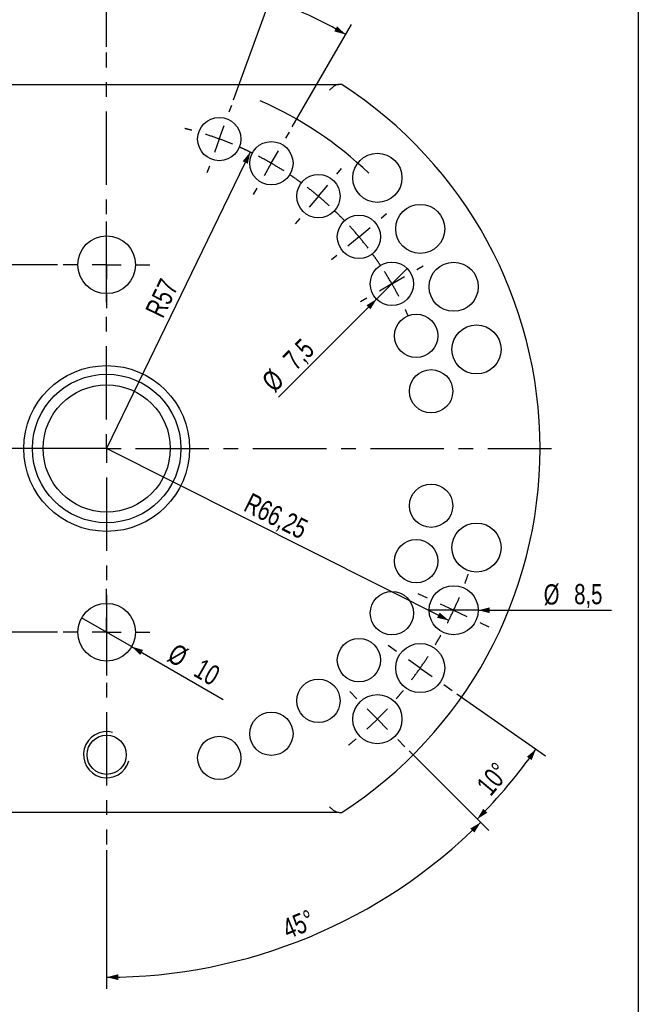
# Model space of a CAD drawing. Header units: millimetres. Extents: x 8 to 3888, y -9869 to 412.
# Tile 22 of 23: x 479 to 586, y 106 to 276. Entities that reach past the tile are written whole.
import ezdxf

# ---------------------------------------------------------------- set-up
doc = ezdxf.new("R2010")
doc.units = ezdxf.units.MM
doc.linetypes.add('CENTERX2', pattern=[20.32, 12.7, -2.54, 2.54, -2.54])
for name, color, linetype in [('CENTERLINE', 4, 'CENTERX2'), ('DETAIL', 3, 'Continuous'), ('DIMENSIONS', 2, 'Continuous')]:
    doc.layers.add(name, color=color, linetype=linetype)
doc.layers.add('OUTLINE', color=7, linetype='Continuous', lineweight=25)
doc.styles.add('SLDTEXTSTYLE0', font='TXT', dxfattribs={"width": 0.75})
doc.dimstyles.new('SLDDIMSTYLE1', dxfattribs={"dimtxt": 3.5, "dimasz": 2, "dimexe": 0, "dimexo": 0.0625, "dimgap": 0.875, "dimtad": 1, "dimrnd": 1e-09, "dimzin": 12, "dimdsep": 46, "dimtxsty": 'SLDTEXTSTYLE0', "dimsah": 1, "dimcen": 0.09, "dimadec": 0, "dimazin": 3, "dimtfac": 1, "dimtofl": 0, "dimtmove": 0, "dimatfit": 3, "dimfxl": 0, "dimfrac": 2, "dimtolj": 1, "dimtzin": 12, "dimarcsym": 0})
doc.dimstyles.new('SLDDIMSTYLE13', dxfattribs={"dimtxt": 3.5, "dimasz": 2, "dimexe": 0, "dimexo": 0.0625, "dimgap": 0.875, "dimtad": 1, "dimrnd": 1e-09, "dimzin": 12, "dimdsep": 46, "dimtxsty": 'SLDTEXTSTYLE0', "dimblk1": 'NONE', "dimsah": 1, "dimcen": 0, "dimadec": 0, "dimazin": 3, "dimtfac": 1, "dimtmove": 0, "dimatfit": 3, "dimldrblk": 'NONE', "dimfxl": 0, "dimfrac": 2, "dimtolj": 1, "dimtzin": 12, "dimarcsym": 0})
doc.dimstyles.new('SLDDIMSTYLE14', dxfattribs={"dimtxt": 3.5, "dimasz": 2, "dimexe": 0, "dimexo": 0.0625, "dimgap": 0.875, "dimtad": 1, "dimrnd": 1e-09, "dimzin": 12, "dimdsep": 46, "dimtxsty": 'SLDTEXTSTYLE0', "dimsah": 1, "dimcen": 0, "dimadec": 0, "dimazin": 3, "dimtfac": 1, "dimtofl": 0, "dimtmove": 0, "dimatfit": 3, "dimfxl": 0, "dimfrac": 2, "dimtolj": 1, "dimtzin": 12, "dimarcsym": 0})
doc.dimstyles.new('SLDDIMSTYLE15', dxfattribs={"dimtxt": 3.5, "dimasz": 2, "dimexe": 0, "dimexo": 0.0625, "dimgap": 0.875, "dimtad": 1, "dimrnd": 1e-09, "dimzin": 12, "dimdsep": 46, "dimtxsty": 'SLDTEXTSTYLE0', "dimblk1": 'NONE', "dimsah": 1, "dimcen": 0, "dimadec": 0, "dimazin": 3, "dimtfac": 1, "dimtmove": 0, "dimatfit": 3, "dimldrblk": 'NONE', "dimfxl": 0, "dimfrac": 2, "dimtolj": 1, "dimtzin": 12, "dimarcsym": 0})
doc.dimstyles.new('SLDDIMSTYLE16', dxfattribs={"dimtxt": 3.5, "dimasz": 2, "dimexe": 0, "dimexo": 0.0625, "dimgap": 0.875, "dimtad": 1, "dimrnd": 1e-09, "dimzin": 12, "dimdsep": 46, "dimtxsty": 'SLDTEXTSTYLE0', "dimblk1": 'NONE', "dimsah": 1, "dimcen": 0, "dimadec": 0, "dimazin": 3, "dimtfac": 1, "dimtmove": 0, "dimatfit": 3, "dimldrblk": 'NONE', "dimfxl": 0, "dimfrac": 2, "dimtolj": 1, "dimtzin": 12, "dimarcsym": 0})
doc.dimstyles.new('SLDDIMSTYLE2', dxfattribs={"dimtxt": 3.5, "dimasz": 2, "dimexe": 0, "dimexo": 0.0625, "dimgap": 0.875, "dimtad": 1, "dimdec": 4, "dimzin": 12, "dimdsep": 46, "dimtxsty": 'SLDTEXTSTYLE0', "dimsah": 1, "dimcen": 0.09, "dimazin": 3, "dimtfac": 1, "dimtofl": 0, "dimtmove": 0, "dimatfit": 3, "dimfxl": 0, "dimfrac": 2, "dimtolj": 1, "dimtzin": 12, "dimarcsym": 0})
doc.dimstyles.new('SLDDIMSTYLE6', dxfattribs={"dimtxt": 3.5, "dimasz": 2, "dimexe": 0, "dimexo": 0.0625, "dimgap": 0.875, "dimtad": 1, "dimdec": 1, "dimrnd": 1e-09, "dimzin": 12, "dimdsep": 46, "dimtxsty": 'SLDTEXTSTYLE0', "dimsah": 1, "dimcen": 0.09, "dimadec": 0, "dimazin": 3, "dimtfac": 1, "dimtdec": 1, "dimtofl": 0, "dimtmove": 0, "dimatfit": 3, "dimfxl": 0, "dimfrac": 2, "dimtolj": 1, "dimtzin": 12, "dimarcsym": 0})
doc.dimstyles.new('SLDDIMSTYLE7', dxfattribs={"dimtxt": 3.5, "dimasz": 2, "dimexe": 0, "dimexo": 0.0625, "dimgap": 0.875, "dimtad": 1, "dimrnd": 1e-09, "dimzin": 12, "dimdsep": 46, "dimtxsty": 'SLDTEXTSTYLE0', "dimsah": 1, "dimcen": 0, "dimadec": 0, "dimazin": 3, "dimtfac": 1, "dimtofl": 0, "dimtmove": 0, "dimatfit": 3, "dimfxl": 0, "dimfrac": 2, "dimtolj": 1, "dimtzin": 12, "dimarcsym": 0})

# ---------------------------------------------------------------- blocks, each defined once
blk = doc.blocks.new('_D_27')
at = {"layer": 'DIMENSIONS'}
for q in [(489.67, 172.46), (514.18, 158.31)]:
    blk.add_line((498.33, 167.46), q, dxfattribs=at)
blk.add_solid([(498.33, 167.46), (499.81, 166.02), (500.31, 166.89)], dxfattribs=at)
at = {"layer": 'DIMENSIONS', "char_height": 3.5, "attachment_point": 1, "rotation": 330, "style": 'SLDTEXTSTYLE0'}
for s, insert in [('%%c', (506.02, 168.18)), ('10', (510.57, 165.56))]:
    blk.add_mtext(s, dxfattribs=dict(at, insert=insert))
blk = doc.blocks.new('_None')
blk = doc.blocks.new('_D_28')
at = {"layer": 'DIMENSIONS'}
for p, q in [((493, 201.76), (399.54, 201.76)), ((401.54, 138.76), (401.54, 201.76)), ((452.8, 138.76), (399.54, 138.76))]:
    blk.add_line(p, q, dxfattribs=at)
for points in [[(401.54, 201.76), (401.04, 199.76), (402.04, 199.76)], [(401.54, 138.76), (402.04, 140.76), (401.04, 140.76)]]:
    blk.add_solid(points, dxfattribs=at)
at = {"layer": 'DIMENSIONS', "insert": (397.03, 167.68), "char_height": 3.5, "attachment_point": 1, "rotation": 90, "style": 'SLDTEXTSTYLE0'}
blk.add_mtext('63', dxfattribs=at)
blk = doc.blocks.new('_D_29')
at = {"layer": 'DIMENSIONS'}
for p, q in [((485.5, 233.56), (407.54, 233.56)), ((409.54, 201.76), (409.54, 233.56)), ((493, 201.76), (407.54, 201.76))]:
    blk.add_line(p, q, dxfattribs=at)
for points in [[(409.54, 233.56), (409.04, 231.56), (410.04, 231.56)], [(409.54, 201.76), (410.04, 203.76), (409.04, 203.76)]]:
    blk.add_solid(points, dxfattribs=at)
at = {"layer": 'DIMENSIONS', "insert": (405.03, 213.17), "char_height": 3.5, "attachment_point": 1, "rotation": 90, "style": 'SLDTEXTSTYLE0'}
blk.add_mtext('31,8', dxfattribs=at)
blk = doc.blocks.new('_D_30')
at = {"layer": 'DIMENSIONS'}
for p, q in [((452.8, 264.76), (399.54, 264.76)), ((401.54, 201.76), (401.54, 264.76)), ((493, 201.76), (399.54, 201.76))]:
    blk.add_line(p, q, dxfattribs=at)
for points in [[(401.54, 264.76), (401.04, 262.76), (402.04, 262.76)], [(401.54, 201.76), (402.04, 203.76), (401.04, 203.76)]]:
    blk.add_solid(points, dxfattribs=at)
at = {"layer": 'DIMENSIONS', "insert": (397.03, 230.68), "char_height": 3.5, "attachment_point": 1, "rotation": 90, "style": 'SLDTEXTSTYLE0'}
blk.add_mtext('63', dxfattribs=at)
blk = doc.blocks.new('_D_31')
at = {"layer": 'DIMENSIONS'}
for p, q in [((414.76, 201.76), (407.54, 201.76)), ((409.54, 201.76), (409.54, 169.96)), ((485.5, 169.96), (407.54, 169.96))]:
    blk.add_line(p, q, dxfattribs=at)
for points in [[(409.54, 201.76), (409.04, 199.76), (410.04, 199.76)], [(409.54, 169.96), (410.04, 171.96), (409.04, 171.96)]]:
    blk.add_solid(points, dxfattribs=at)
at = {"layer": 'DIMENSIONS', "insert": (405.03, 181.33), "char_height": 3.5, "attachment_point": 1, "rotation": 90, "style": 'SLDTEXTSTYLE0'}
blk.add_mtext('31,8', dxfattribs=at)
blk = doc.blocks.new('_D_32')
at = {"layer": 'DIMENSIONS'}
blk.add_line((518.85, 253.05), (494, 201.76), dxfattribs=at)
blk.add_arc((494, 201.76), 65.79, 46.4266, 66.1633, dxfattribs=at)
blk.add_solid([(518.85, 253.05), (517.53, 251.47), (518.43, 251.04)], dxfattribs=at)
at = {"layer": 'DIMENSIONS', "insert": (500.57, 225.64), "char_height": 3.5, "attachment_point": 1, "rotation": 64.1538, "style": 'SLDTEXTSTYLE0'}
blk.add_mtext('R57', dxfattribs=at)
blk = doc.blocks.new('_D_33')
at = {"layer": 'DIMENSIONS'}
for q in [(546.02, 232.91), (523.74, 210.63)]:
    blk.add_line((540.71, 227.6), q, dxfattribs=at)
blk.add_solid([(540.71, 227.6), (538.95, 226.54), (539.65, 225.84)], dxfattribs=at)
at = {"layer": 'DIMENSIONS', "char_height": 3.5, "attachment_point": 1, "rotation": 45, "style": 'SLDTEXTSTYLE0'}
for s, insert in [('7,5', (524.26, 217.57)), ('%%c', (520.56, 213.8))]:
    blk.add_mtext(s, dxfattribs=dict(at, insert=insert))
blk = doc.blocks.new('_D_34')
at = {"layer": 'DIMENSIONS'}
for p, q in [((546.33, 149.43), (560.13, 135.63)), ((494, 132.24), (494, 108.24))]:
    blk.add_line(p, q, dxfattribs=at)
blk.add_arc((494, 201.76), 91.52, 270, 315, dxfattribs=at)
for points in [[(558.72, 137.04), (556.94, 136), (557.64, 135.29)], [(494, 110.24), (496.01, 109.76), (496, 110.76)]]:
    blk.add_solid(points, dxfattribs=at)
at = {"layer": 'DIMENSIONS', "insert": (524.05, 120.03), "char_height": 3.5, "attachment_point": 1, "rotation": 22.5, "style": 'SLDTEXTSTYLE0'}
blk.add_mtext('45°', dxfattribs=at)
blk = doc.blocks.new('_D_35')
at = {"layer": 'DIMENSIONS'}
for p, q in [((554.62, 159.31), (569.93, 148.59)), ((546.33, 149.43), (559.55, 136.21))]:
    blk.add_line(p, q, dxfattribs=at)
blk.add_arc((494, 201.76), 90.7, 315, 325, dxfattribs=at)
for points in [[(568.3, 149.74), (566.72, 148.4), (567.54, 147.82)], [(558.13, 137.63), (559.89, 138.71), (559.17, 139.4)]]:
    blk.add_solid(points, dxfattribs=at)
at = {"layer": 'DIMENSIONS', "insert": (557.76, 143.66), "char_height": 3.5, "attachment_point": 1, "rotation": 50, "style": 'SLDTEXTSTYLE0'}
blk.add_mtext('10°', dxfattribs=at)
blk = doc.blocks.new('_D_36')
at = {"layer": 'DIMENSIONS'}
blk.add_line((553.19, 172), (494, 201.76), dxfattribs=at)
blk.add_solid([(553.19, 172), (551.63, 173.35), (551.18, 172.45)], dxfattribs=at)
at = {"layer": 'DIMENSIONS', "insert": (519.05, 194.2), "char_height": 3.5, "attachment_point": 1, "rotation": 333.3114, "style": 'SLDTEXTSTYLE0'}
blk.add_mtext('R66,25', dxfattribs=at)
blk = doc.blocks.new('_D_37')
at = {"layer": 'DIMENSIONS'}
for q in [(549.8, 173.76), (581.38, 173.76)]:
    blk.add_line((558.3, 173.76), q, dxfattribs=at)
blk.add_solid([(558.3, 173.76), (560.3, 173.26), (560.3, 174.26)], dxfattribs=at)
at = {"layer": 'DIMENSIONS', "char_height": 3.5, "attachment_point": 1, "style": 'SLDTEXTSTYLE0'}
for s, insert in [('%%c', (569.63, 178.25)), ('8,5', (574.91, 178.3))]:
    blk.add_mtext(s, dxfattribs=dict(at, insert=insert))
blk = doc.blocks.new('_D_38')
at = {"layer": 'DIMENSIONS'}
for p, q in [((494, 271.3), (494, 286.06)), ((515.98, 262.13), (522.84, 280.98))]:
    blk.add_line(p, q, dxfattribs=at)
blk.add_arc((494, 201.76), 82.31, 70, 90, dxfattribs=at)
for points in [[(494, 284.06), (496, 283.54), (496.01, 284.54)], [(522.15, 279.1), (520.43, 280.23), (520.1, 279.29)]]:
    blk.add_solid(points, dxfattribs=at)
at = {"layer": 'DIMENSIONS', "insert": (505.61, 287.87), "char_height": 3.5, "attachment_point": 1, "rotation": 350, "style": 'SLDTEXTSTYLE0'}
blk.add_mtext('20°', dxfattribs=at)
blk = doc.blocks.new('_D_39')
at = {"layer": 'DIMENSIONS'}
for p, q in [((515.98, 262.13), (522.98, 281.38)), ((526.13, 257.4), (536.37, 275.14))]:
    blk.add_line(p, q, dxfattribs=at)
blk.add_arc((494, 201.76), 82.74, 60, 70, dxfattribs=at)
for points in [[(522.3, 279.5), (523.99, 278.33), (524.35, 279.27)], [(535.37, 273.41), (533.87, 274.82), (533.38, 273.95)]]:
    blk.add_solid(points, dxfattribs=at)
at = {"layer": 'DIMENSIONS', "insert": (527.69, 282.32), "char_height": 3.5, "attachment_point": 1, "rotation": 335, "style": 'SLDTEXTSTYLE0'}
blk.add_mtext('10°', dxfattribs=at)
blk = doc.blocks.new('SW_CENTERMARKSYMBOL_1')
at = {"layer": 'CENTERLINE', "color": 0}
for p, q in [((0, 5), (0, 7.5)), ((0, 0), (0, 2.5)), ((-5, 0), (-7.5, 0)), ((0, 0), (-2.5, 0)), ((0, 0), (0, -2.5)), ((0, 0), (2.5, 0)), ((5, 0), (7.5, 0)), ((0, -5), (0, -7.5))]:
    blk.add_line(p, q, dxfattribs=at)
blk = doc.blocks.new('SW_CENTERMARKSYMBOL_2')
at = {"layer": 'CENTERLINE', "color": 0}
for p, q in [((0, 5), (0, 68.55)), ((0, 0), (0, 2.5)), ((-5, 0), (-78.24, 0)), ((0, 0), (-2.5, 0)), ((0, 0), (0, -2.5)), ((0, 0), (2.5, 0)), ((5, 0), (77, 0)), ((0, -5), (0, -68.52))]:
    blk.add_line(p, q, dxfattribs=at)
blk = doc.blocks.new('SW_CENTERMARKSYMBOL_3')
at = {"layer": 'CENTERLINE', "color": 0}
for p, q in [((0, 5), (0, 7.5)), ((0, 0), (0, 2.5)), ((-5, 0), (-7.5, 0)), ((0, 0), (-2.5, 0)), ((0, 0), (0, -2.5)), ((0, 0), (2.5, 0)), ((5, 0), (7.5, 0)), ((0, -5), (0, -7.5))]:
    blk.add_line(p, q, dxfattribs=at)
blk = doc.blocks.new('SW_CENTERMARKSYMBOL_4')
at = {"layer": 'CENTERLINE', "color": 0}
for p, q in [((3.21, 3.83), (4.02, 4.79)), ((0, 0), (1.61, 1.92)), ((0, 0), (-1.61, -1.92)), ((10.86, -3.81), (11.81, -3.01)), ((-3.21, -3.83), (-4.02, -4.79)), ((7.03, -7.03), (8.94, -5.42)), ((7.03, -7.03), (5.11, -8.63)), ((3.2, -10.24), (2.24, -11.04)), ((17.05, -12.66), (18.14, -12.04)), ((12.72, -15.16), (10.56, -16.41)), ((12.72, -15.16), (14.89, -13.91)), ((8.39, -17.66), (7.31, -18.29))]:
    blk.add_line(p, q, dxfattribs=at)
for start, end in [(55.0259, 56.2824), (50, 52.513), (47.487, 50), (45.0259, 46.2824), (43.7176, 44.9741), (40, 42.513), (37.487, 40), (35.0259, 36.2824), (33.7176, 34.9741), (30, 32.513), (27.487, 30), (23.7176, 24.9741)]:
    blk.add_arc((-36.64, -43.66), 57, start, end, dxfattribs=at)
blk = doc.blocks.new('SW_CENTERMARKSYMBOL_5')
at = {"layer": 'CENTERLINE', "color": 0}
for p, q in [((8.67, 20.96), (7.08, 21.7)), ((13.2, 18.85), (10.93, 19.9)), ((13.2, 18.85), (15.46, 17.79)), ((17.73, 16.73), (19.31, 15.99)), ((3.33, 11.71), (1.89, 12.72)), ((7.42, 8.85), (5.38, 10.28)), ((7.42, 8.85), (9.47, 7.41)), ((11.52, 5.98), (12.95, 4.97)), ((-3.54, 3.54), (-4.77, 4.77)), ((0, 0), (-1.77, 1.77)), ((0, 0), (1.77, -1.77)), ((3.54, -3.54), (4.77, -4.77))]:
    blk.add_line(p, q, dxfattribs=at)
for start, end in [(339.3242, 340.8377), (335, 337.1621), (332.8379, 335), (329.1623, 330.6758), (329.3242, 330.8377), (325, 327.1621), (322.8379, 325), (319.1623, 320.6758), (319.3242, 320.8377), (315, 317.1621), (312.8379, 315), (309.1623, 310.6758)]:
    blk.add_arc((-46.85, 46.85), 66.25, start, end, dxfattribs=at)
blk = doc.blocks.new('SW_CENTERMARKSYMBOL_6')
at = {"layer": 'CENTERLINE', "color": 0}
for p, q in [((1.71, 4.7), (2.14, 5.87)), ((0, 0), (0.86, 2.35)), ((0, 0), (-0.86, -2.35)), ((11.5, 0.13), (12.13, 1.21)), ((9, -4.2), (10.25, -2.03)), ((-1.71, -4.7), (-2.14, -5.87)), ((9, -4.2), (7.75, -6.36)), ((6.5, -8.53), (5.88, -9.61))]:
    blk.add_line(p, q, dxfattribs=at)
for start, end in [(75.0259, 76.2824), (70, 72.513), (67.487, 70), (65.0259, 66.2824), (63.7176, 64.9741), (60, 62.513), (57.487, 60), (53.7176, 54.9741)]:
    blk.add_arc((-19.5, -53.56), 57, start, end, dxfattribs=at)

msp = doc.modelspace()

# ---------------------------------------------------------------- linework, layer by layer
at = {"layer": 'DETAIL'}
msp.add_arc((494.00245, 148.75653), 4, 75, 345, dxfattribs=at)
at = {"layer": 'OUTLINE'}
for p, q in [((586, 412), (586, 8)), ((453.80445, 264.75653), (534.20045, 264.75653)), ((534.20045, 138.75653), (453.80445, 138.75653))]:
    msp.add_line(p, q, dxfattribs=at)
for centre, radius in [((513.4976, 255.31901), 3.75), ((522.50245, 251.11998), 3.75), ((540.84827, 248.60236), 4.25), ((530.64134, 245.42107), 3.75), ((548.27127, 239.75597), 4.25), ((537.66698, 238.39543), 3.75), ((494.00245, 233.55653), 5), ((543.3659, 230.25653), 3.75), ((554.04534, 229.75499), 4.25), ((547.56493, 221.25168), 3.75), ((557.99504, 218.9033), 4.25), ((494.00245, 201.75653), 14.35), ((550.13649, 211.65448), 3.75), ((494.00245, 201.75653), 12.85), ((494.00245, 201.75653), 11), ((550.13649, 191.85859), 3.75), ((557.99504, 184.60977), 4.25), ((547.56493, 182.26139), 3.75), ((554.04534, 173.75807), 4.25), ((543.3659, 173.25653), 3.75), ((494.00245, 169.95653), 5), ((537.66698, 165.11764), 3.75), ((548.27127, 163.75709), 4.25), ((530.64134, 158.092), 3.75), ((540.84827, 154.91071), 4.25), ((522.50245, 152.39309), 3.75), ((494.00245, 148.75653), 3.4), ((513.4976, 148.19405), 3.75)]:
    msp.add_circle(centre, radius, dxfattribs=at)
msp.add_arc((494.00245, 201.75653), 75, 302.8598804, 57.1401196, dxfattribs=at)
for points, knots in [([(534.20045, 264.75653), (534.05976, 264.75653), (533.92354, 264.73088), (533.64771, 264.6304), (533.5092, 264.55528), (533.23421, 264.37029), (533.09413, 264.25798), (532.88672, 264.07776), (532.81767, 264.0155), (532.67856, 263.88776), (532.60741, 263.82125), (532.53815, 263.75653)], [0, 0, 0, 0, 0.25, 0.25, 0.5, 0.5, 0.75, 0.75, 0.875, 0.875, 1, 1, 1, 1]), ([(534.69643, 264.75653), (534.69643, 264.75653), (534.68338, 264.75653), (534.63443, 264.75653), (534.5982, 264.75653), (534.46353, 264.75653), (534.34008, 264.75653), (534.20045, 264.75653)], [0, 0, 0, 0, 0.25, 0.25, 0.5, 0.5, 1, 1, 1, 1]), ([(534.20045, 138.75653), (534.05976, 138.75653), (533.92354, 138.78218), (533.64771, 138.88267), (533.5092, 138.95779), (533.23421, 139.14277), (533.09413, 139.25508), (532.88672, 139.43531), (532.81767, 139.49757), (532.67856, 139.6253), (532.60741, 139.69181), (532.53815, 139.75653)], [0, 0, 0, 0, 0.25, 0.25, 0.5, 0.5, 0.75, 0.75, 0.875, 0.875, 1, 1, 1, 1]), ([(534.20045, 138.75653), (534.33958, 138.75653), (534.46406, 138.75653), (534.64283, 138.75653), (534.69643, 138.75653), (534.69643, 138.75653)], [0, 0, 0, 0, 0.5, 0.5, 1, 1, 1, 1])]:
    msp.add_open_spline(points, degree=3, knots=knots, dxfattribs=at)

# ---------------------------------------------------------------- block references
at = {"layer": 'CENTERLINE'}
for name, p in [('SW_CENTERMARKSYMBOL_2', (494.00245, 201.75653)), ('SW_CENTERMARKSYMBOL_6', (513.4976, 255.31901)), ('SW_CENTERMARKSYMBOL_4', (530.64134, 245.42107)), ('SW_CENTERMARKSYMBOL_3', (494.00245, 233.55653)), ('SW_CENTERMARKSYMBOL_5', (540.84827, 154.91071)), ('SW_CENTERMARKSYMBOL_1', (494.00245, 169.95653))]:
    msp.add_blockref(name, p, dxfattribs=at)

# ---------------------------------------------------------------- dimensions: what is measured, and where the dimension line sits
at = {"layer": 'DIMENSIONS'}
for base, line1, line2, picture, middle in [((508.2951, 282.81421), ((494.00245, 270.30162), (494.00245, 133.24111)), ((515.63522, 261.19209), (511.35997, 249.44593)), '_D_38', (508.2951, 282.81421)), ((528.9687, 276.7419), ((515.63522, 261.19209), (511.35997, 249.44593)), ((525.62745, 256.53264), (519.37745, 245.70732)), '_D_39', (528.9687, 276.7419)), ((529.02519, 117.20417), ((545.62124, 150.13774), (536.0753, 159.68368)), ((494.00245, 270.30162), (494.00245, 133.24111)), '_D_34', (529.02519, 117.20417)), ((563.479, 143.45879), ((545.62124, 150.13774), (536.0753, 159.68368)), ((553.80055, 159.88545), (542.742, 167.62874)), '_D_35', (563.479, 143.45879))]:
    dim = msp.add_angular_dim_2l(base=base, line1=line1, line2=line2, dimstyle='SLDDIMSTYLE2', dxfattribs=at)
    dim.commit()
    dim.dimension.update_dxf_attribs({"geometry": picture, "text_midpoint": middle, "dimtype": 162})
for base, p1, p2, dimstyle, picture, middle in [((401.53785, 264.75653), (494.00245, 201.75653), (453.80445, 264.75653), 'SLDDIMSTYLE1', '_D_30', (401.53785, 233.25653)), ((409.53785, 233.55653), (494.00245, 201.75653), (486.50245, 233.55653), 'SLDDIMSTYLE6', '_D_29', (409.53785, 217.65653)), ((401.53785, 201.75653), (453.80445, 138.75653), (494.00245, 201.75653), 'SLDDIMSTYLE6', '_D_28', (401.53785, 170.25653)), ((409.53785, 169.95653), (415.76401, 201.75653), (486.50245, 169.95653), 'SLDDIMSTYLE1', '_D_31', (409.53785, 185.85653))]:
    dim = msp.add_linear_dim(base=base, p1=p1, p2=p2, angle=90, dimstyle=dimstyle, dxfattribs=at)
    dim.commit()
    dim.dimension.update_dxf_attribs({"geometry": picture, "text_midpoint": middle, "dimtype": 160})
for mpoint, dimstyle, picture, middle in [((518.852, 253.05468), 'SLDDIMSTYLE14', '_D_32', (506.42723, 227.40562)), ((553.1942, 172.00088), 'SLDDIMSTYLE7', '_D_36', (523.59834, 186.87872))]:
    dim = msp.add_radius_dim(center=(494.00245, 201.75653), mpoint=mpoint, dimstyle=dimstyle, dxfattribs=at)
    dim.commit()
    dim.dimension.update_dxf_attribs({"geometry": picture, "text_midpoint": middle, "dimtype": 164})
for p1, p2, dimstyle, picture, middle in [((546.01755, 232.90818), (540.71425, 227.60488), 'SLDDIMSTYLE15', '_D_33', (527.76591, 214.65654)), ((549.79534, 173.75807), (558.29534, 173.75807), 'SLDDIMSTYLE16', '_D_37', (575.68437, 173.75808)), ((489.67232, 172.45653), (498.33258, 167.45653), 'SLDDIMSTYLE13', '_D_27', (508.4865, 161.59418))]:
    dim = msp.add_diameter_dim_2p(p1=p1, p2=p2, dimstyle=dimstyle, dxfattribs=at)
    dim.commit()
    dim.dimension.update_dxf_attribs({"geometry": picture, "text_midpoint": middle, "dimtype": 163})

doc.saveas('drawing.dxf')
